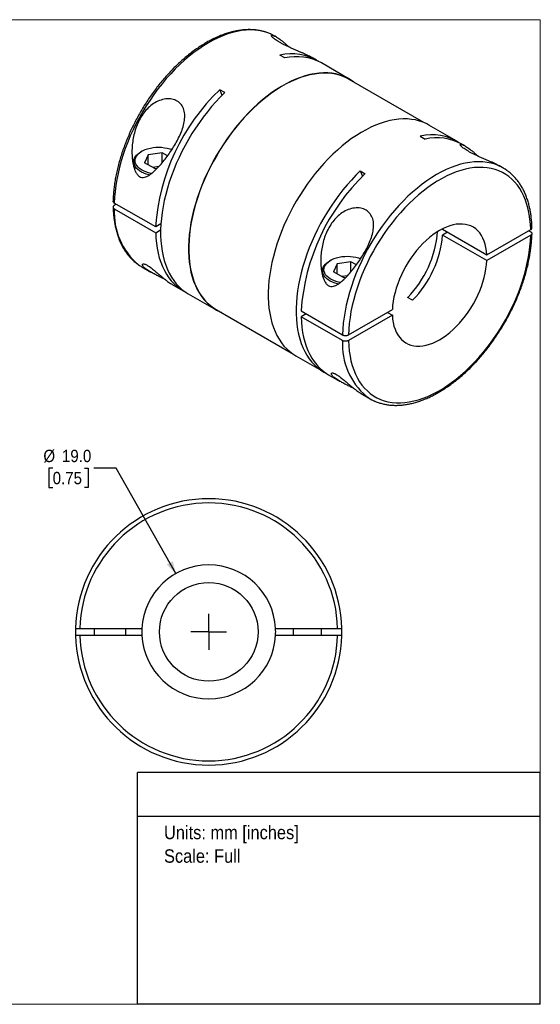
# Model space of a CAD drawing. Header units: millimetres. Extents: x 0 to 216, y 0 to 140.
# Tile 2 of 2: x 142 to 216, y 0 to 140. Entities that reach past the tile are written whole.
import ezdxf
from ezdxf.enums import TextEntityAlignment as Align

# ---------------------------------------------------------------- set-up
doc = ezdxf.new("R2010")
doc.units = ezdxf.units.MM
doc.header["$LTSCALE"] = 0.5
doc.linetypes.add('SLD-Solid', pattern=[0])
doc.layers.add('SLD-0', color=7, linetype='SLD-Solid', lineweight=25)
doc.layers.add('TEXT', color=140, linetype='SLD-Solid', lineweight=25)
doc.styles.add('SLDTEXTSTYLE0', font='GOTHIC.TTF', dxfattribs={"width": 0.913})
doc.dimstyles.new('SLDDIMSTYLE0', dxfattribs={"dimtxt": 1.75, "dimasz": 1.75, "dimexe": 0, "dimexo": 0.0625, "dimgap": 0.4375, "dimtad": 0, "dimtih": 1, "dimtoh": 1, "dimdec": 1, "dimrnd": 1e-09, "dimzin": 4, "dimdsep": 46, "dimtxsty": 'SLDTEXTSTYLE0', "dimsah": 1, "dimcen": 0, "dimadec": 0, "dimazin": 1, "dimtfac": 1, "dimtdec": 1, "dimtofl": 0, "dimtmove": 0, "dimatfit": 3, "dimfxl": 0, "dimfrac": 2, "dimtolj": 1, "dimtzin": 12, "dimarcsym": 0})

# ---------------------------------------------------------------- blocks, each defined once
blk = doc.blocks.new('SW_NOTE_0')
at = {"layer": 'TEXT', "color": 0, "insert": (0, 2.43), "char_height": 1.905, "attachment_point": 1, "style": 'SLDTEXTSTYLE0'}
blk.add_mtext('Units: mm [inches]', dxfattribs=at)
blk = doc.blocks.new('SW_NOTE_0_1')
at = {"layer": 'TEXT', "color": 0, "insert": (0, 2.43), "char_height": 1.905, "attachment_point": 1, "style": 'SLDTEXTSTYLE0'}
blk.add_mtext('Scale: Full', dxfattribs=at)
blk = doc.blocks.new('Block1')
at = {"layer": 'TEXT'}
for p, q in [((215.9, 32.88), (158.75, 32.88)), ((158.75, 0), (158.75, 32.88)), ((215.9, 0), (215.9, 32.88)), ((158.75, 26.7), (215.9, 26.7)), ((215.9, 0), (158.75, 0))]:
    blk.add_line(p, q, dxfattribs=at)
at = {"layer": 'TEXT', "color": 140}
for name, p in [('SW_NOTE_0', (162.49, 22.9)), ('SW_NOTE_0_1', (162.49, 19.56))]:
    blk.add_blockref(name, p, dxfattribs=at)
at = {"layer": 'TEXT', "color": 140, "style": 'SLDTEXTSTYLE0', "width": 0.913, "flags": 2}
for tag, height, p in [('AUTOATTR0', 2.12, (177.79, 28.35)), ('AUTOATTR1_0', 2.38, (166.91, 14.94)), ('AUTOATTR1_1', 2.38, (163.03, 11.86)), ('AUTOATTR1_2', 2.38, (168.89, 8.78))]:
    blk.add_attdef(tag, text='', height=height, dxfattribs=at).set_placement(p, align=Align.BOTTOM_LEFT)
blk = doc.blocks.new('Block2')
at = {"color": 7, "linetype": 'SLD-Solid', "lineweight": 18}
for p, q in [((0, 139.7), (215.9, 139.7)), ((0, 139.7), (0, 0)), ((215.9, 139.7), (215.9, 0)), ((0, 0), (215.9, 0))]:
    blk.add_line(p, q, dxfattribs=at)
blk = doc.blocks.new('_D_4')
at = {"layer": 'SLD-0'}
for p, q in [((146.69, 76.09), (146.16, 76.09)), ((146.16, 76.09), (146.16, 73.31)), ((151.22, 76.09), (151.75, 76.09)), ((151.75, 76.09), (151.75, 73.31)), ((155.71, 76.09), (152.54, 76.09)), ((164.17, 61.11), (155.71, 76.09)), ((146.16, 73.31), (146.69, 73.31)), ((151.75, 73.31), (151.22, 73.31))]:
    blk.add_line(p, q, dxfattribs=at)
blk.add_solid([(164.17, 61.11), (163.74, 62.88), (162.87, 62.39)], dxfattribs=at)
at = {"layer": 'SLD-0', "char_height": 1.75, "attachment_point": 1, "style": 'SLDTEXTSTYLE0'}
for s, insert in [('%%c', (145.37, 78.68)), ('19.0', (148.01, 78.68)), ('0.75', (146.69, 75.54))]:
    blk.add_mtext(s, dxfattribs=dict(at, insert=insert))
blk = doc.blocks.new('SW_CENTERMARKSYMBOL_1')
at = {"layer": 'SLD-0', "color": 0}
for q in [(0, 2.54), (-2.54, 0), (0, -2.54), (2.54, 0)]:
    blk.add_line((0, 0), q, dxfattribs=at)

msp = doc.modelspace()

# ---------------------------------------------------------------- linework, layer by layer
for p, q in [((178.43, 137.25), (178.25, 137.36)), ((179.63, 134.28), (178.92, 134.68)), ((184.12, 133.97), (183.65, 134.23)), ((188.78, 131.27), (184.82, 133.56)), ((199.38, 125.09), (188.76, 131.23)), ((171.12, 129.36), (170.41, 129.77)), ((170.41, 129.77), (170.72, 128.97)), ((204.06, 122.46), (200.1, 124.74)), ((198.86, 123.17), (199.57, 122.77)), ((205.23, 121.78), (204.76, 122.05)), ((159.36, 121.05), (159.22, 120.97)), ((160.26, 120.53), (159.74, 119.4)), ((162.21, 120.83), (160.26, 120.53)), ((160.26, 119.1), (160.26, 120.53)), ((162.99, 120.38), (162.21, 120.83)), ((162.21, 119.39), (162.21, 120.83)), ((158.19, 119.54), (158.19, 118.87)), ((161.17, 118.58), (159.74, 119.4)), ((161.74, 118.85), (160.91, 118.72)), ((210.63, 118.66), (210.45, 118.76)), ((161.17, 118.58), (161.54, 118.63)), ((190.35, 118.26), (191.06, 117.85)), ((161.31, 110.29), (155.44, 113.68)), ((155.72, 113.52), (155.44, 113.36)), ((155.44, 112.87), (161.31, 109.48)), ((162.05, 110.72), (161.31, 110.29)), ((161.31, 109.48), (162.01, 109.89)), ((202.02, 110.03), (202.02, 109.96)), ((202.02, 109.96), (208.32, 106.33)), ((202.73, 109.55), (202.02, 109.14)), ((208.32, 105.51), (202.02, 109.14)), ((208.32, 106.33), (214.54, 109.92)), ((214.54, 109.11), (208.32, 105.51)), ((214.26, 109.76), (214.54, 109.6)), ((186.16, 105.58), (186.01, 105.5)), ((187.06, 105.06), (186.54, 103.93)), ((189.01, 105.36), (187.06, 105.06)), ((187.06, 103.63), (187.06, 105.06)), ((189.79, 104.91), (189.01, 105.36)), ((189.01, 103.92), (189.01, 105.36)), ((159.35, 104.62), (160.62, 103.89)), ((184.99, 104.07), (184.99, 103.4)), ((187.97, 103.1), (186.54, 103.93)), ((188.54, 103.38), (187.71, 103.25)), ((163.66, 102.13), (165.22, 101.23)), ((187.97, 103.1), (188.33, 103.16)), ((165.92, 100.82), (169.88, 98.54)), ((197.78, 99.89), (197.07, 100.3)), ((169.91, 98.58), (180.54, 92.44)), ((181.95, 98.37), (187.82, 94.99)), ((182.66, 97.97), (181.95, 97.56)), ((188.67, 94.99), (194.9, 98.58)), ((194.19, 98.17), (194.9, 97.77)), ((187.82, 94.17), (181.95, 97.56)), ((194.9, 97.77), (188.67, 94.17)), ((181.2, 92), (185.16, 89.72)), ((185.86, 89.31), (187.42, 88.41)), ((190.46, 86.66), (191.73, 85.92)), ((151.39, 60.09), (151.34, 60.04)), ((186.34, 60.04), (186.3, 60.09)), ((151.34, 60.04), (151.34, 59.98)), ((151.37, 60.04), (151.34, 60.04)), ((186.32, 60.04), (186.34, 60.04)), ((186.34, 59.98), (186.34, 60.04)), ((150.55, 53.34), (159.36, 53.34)), ((152.59, 53.34), (152.59, 52.34)), ((157.09, 52.34), (157.09, 53.34)), ((178.33, 53.34), (187.14, 53.34)), ((180.84, 53.34), (180.84, 52.34)), ((184.84, 52.34), (184.84, 53.34)), ((159.36, 52.34), (150.55, 52.34)), ((187.14, 52.34), (178.33, 52.34)), ((157.09, 38.04), (157.09, 38.04))]:
    msp.add_line(p, q)
at = {"flags": 128}
for points in [[(177.69, 137.64), (177.62, 137.67), (177.09, 137.88), (176.54, 138.04), (175.97, 138.15), (175.38, 138.22), (174.77, 138.24), (174.15, 138.22), (173.51, 138.15), (172.86, 138.03), (172.2, 137.87), (171.53, 137.67), (170.85, 137.42), (170.17, 137.13), (169.49, 136.8), (168.8, 136.42), (168.11, 136), (167.42, 135.54), (166.74, 135.05), (166.06, 134.52), (165.4, 133.95), (164.73, 133.34), (164.09, 132.71), (163.45, 132.04), (162.82, 131.34), (162.22, 130.62), (161.63, 129.87), (161.06, 129.1), (160.51, 128.3), (159.98, 127.49), (159.47, 126.66), (158.99, 125.81), (158.54, 124.96), (158.11, 124.09), (157.71, 123.21), (157.34, 122.33), (157, 121.44), (156.7, 120.55), (156.42, 119.66), (156.18, 118.78), (155.97, 117.9), (155.79, 117.03), (155.65, 116.17), (155.54, 115.33), (155.47, 114.5), (155.44, 113.68)], [(178.25, 137.36), (178.12, 137.43), (177.69, 137.64)], [(189.44, 130.83), (189.42, 130.85), (188.96, 131.16), (188.48, 131.44), (187.97, 131.67), (187.44, 131.85), (186.88, 132), (186.31, 132.09), (185.72, 132.15), (185.11, 132.16), (184.49, 132.12), (183.85, 132.04), (183.2, 131.91), (182.54, 131.74), (181.88, 131.52), (181.2, 131.27), (180.53, 130.96), (179.85, 130.62), (179.16, 130.24), (178.48, 129.81), (177.8, 129.35), (177.12, 128.85), (176.45, 128.31), (175.79, 127.74), (175.14, 127.14), (174.5, 126.5), (173.87, 125.83), (173.25, 125.13), (172.65, 124.41), (172.07, 123.66), (171.51, 122.89), (170.96, 122.1), (170.44, 121.29), (169.94, 120.47), (169.47, 119.62), (169.02, 118.77), (168.6, 117.91), (168.21, 117.04), (167.85, 116.16), (167.51, 115.28), (167.21, 114.4), (166.94, 113.52), (166.7, 112.64), (166.49, 111.77), (166.32, 110.91), (166.18, 110.06), (166.08, 109.22), (166.01, 108.39), (165.97, 107.59), (165.97, 106.8), (166.01, 106.03), (166.08, 105.29), (166.18, 104.57), (166.32, 103.88), (166.49, 103.21), (166.7, 102.58), (166.94, 101.98), (167.21, 101.41), (167.51, 100.88), (167.85, 100.39), (168.21, 99.93), (168.6, 99.51), (169.02, 99.13), (169.47, 98.8), (169.94, 98.5), (170.44, 98.25), (170.6, 98.18)], [(188.76, 131.23), (188.45, 131.39), (187.94, 131.62), (187.41, 131.81), (186.86, 131.95), (186.29, 132.05), (185.7, 132.1), (185.09, 132.11), (184.47, 132.07), (183.84, 131.99), (183.19, 131.86), (182.54, 131.69), (181.87, 131.48), (181.2, 131.22), (180.52, 130.92), (179.84, 130.58), (179.16, 130.2), (178.48, 129.77), (177.8, 129.31), (177.13, 128.81), (176.46, 128.28), (175.8, 127.71), (175.15, 127.1), (174.51, 126.47), (173.88, 125.8), (173.27, 125.11), (172.67, 124.39), (172.09, 123.64), (171.53, 122.87), (170.98, 122.08), (170.47, 121.28), (169.97, 120.45), (169.5, 119.61), (169.05, 118.76), (168.63, 117.9), (168.24, 117.03), (167.88, 116.16), (167.54, 115.28), (167.24, 114.4), (166.97, 113.52), (166.73, 112.65), (166.53, 111.78), (166.35, 110.92), (166.22, 110.07), (166.11, 109.23), (166.04, 108.41), (166.01, 107.61), (166.01, 106.82), (166.04, 106.05), (166.11, 105.31), (166.22, 104.6), (166.35, 103.91), (166.53, 103.24), (166.73, 102.61), (166.97, 102.01), (167.24, 101.45), (167.54, 100.92), (167.88, 100.42), (168.24, 99.97), (168.63, 99.55), (169.05, 99.18), (169.5, 98.84), (169.91, 98.58)], [(171.12, 129.36), (170.48, 128.72), (169.85, 128.06), (169.24, 127.36), (168.64, 126.64), (168.07, 125.89), (167.51, 125.12), (166.97, 124.33), (166.45, 123.53), (165.95, 122.7), (165.48, 121.86), (165.04, 121.01), (164.62, 120.15), (164.23, 119.28), (163.87, 118.41), (163.54, 117.53), (163.24, 116.65), (162.97, 115.78), (162.73, 114.91), (162.53, 114.04), (162.36, 113.18), (162.22, 112.33), (162.12, 111.5), (162.05, 110.67), (162.01, 109.87), (162.01, 109.09), (162.05, 108.32), (162.12, 107.58), (162.22, 106.86), (162.36, 106.17), (162.53, 105.51), (162.73, 104.88), (162.97, 104.28), (163.24, 103.72), (163.54, 103.19), (163.87, 102.69), (164.23, 102.24), (164.62, 101.82), (165.04, 101.44), (165.48, 101.1), (165.92, 100.82)], [(200.1, 124.74), (199.79, 124.91), (199.28, 125.14), (198.75, 125.32), (198.2, 125.47), (197.62, 125.56), (197.03, 125.62), (196.42, 125.62), (195.8, 125.59), (195.16, 125.51), (194.52, 125.38), (193.86, 125.21), (193.19, 124.99), (192.52, 124.73), (191.84, 124.43), (191.16, 124.09), (190.48, 123.71), (189.79, 123.28), (189.11, 122.82), (188.44, 122.32), (187.77, 121.78), (187.11, 121.21), (186.45, 120.6), (185.81, 119.97), (185.18, 119.3), (184.56, 118.6), (183.96, 117.88), (183.38, 117.13), (182.82, 116.36), (182.28, 115.57), (181.76, 114.76), (181.26, 113.93), (180.78, 113.09), (180.34, 112.24), (179.92, 111.38), (179.52, 110.5), (179.16, 109.63), (178.83, 108.75), (178.52, 107.87), (178.25, 106.99), (178.01, 106.11), (177.81, 105.24), (177.63, 104.38), (177.5, 103.53), (177.39, 102.69), (177.32, 101.86), (177.29, 101.05), (177.29, 100.27), (177.32, 99.5), (177.39, 98.76), (177.5, 98.04), (177.63, 97.34), (177.81, 96.68), (178.01, 96.05), (178.25, 95.45), (178.52, 94.88), (178.83, 94.35), (179.16, 93.86), (179.52, 93.4), (179.92, 92.98), (180.34, 92.6), (180.78, 92.27), (181.2, 92)], [(160.73, 117.88), (160.64, 117.9), (160.27, 117.98), (159.91, 118.1), (159.58, 118.24), (159.29, 118.4), (159.03, 118.58), (158.81, 118.77), (158.63, 118.99), (158.5, 119.21), (158.42, 119.44), (158.39, 119.67), (158.41, 119.91), (158.48, 120.14), (158.6, 120.36), (158.76, 120.58), (158.97, 120.78), (159.22, 120.96), (159.51, 121.13), (159.83, 121.27), (160.17, 121.39), (160.55, 121.49), (160.94, 121.56), (161.34, 121.6), (161.74, 121.61), (162.15, 121.59), (162.55, 121.54), (162.93, 121.47), (163.3, 121.37), (163.6, 121.26)], [(160.42, 117.66), (160.33, 117.68), (159.96, 117.78), (159.61, 117.91), (159.29, 118.07), (159.01, 118.24), (158.76, 118.43), (158.55, 118.64), (158.39, 118.86), (158.28, 119.09), (158.21, 119.33), (158.19, 119.57), (158.22, 119.81), (158.3, 120.04), (158.43, 120.27), (158.6, 120.49), (158.82, 120.69), (159.07, 120.88), (159.22, 120.97)], [(210.07, 118.95), (210, 118.98), (209.47, 119.18), (208.92, 119.34), (208.35, 119.45), (207.76, 119.52), (207.16, 119.54), (206.53, 119.52), (205.9, 119.45), (205.25, 119.34), (204.58, 119.18), (203.92, 118.97), (203.24, 118.73), (202.56, 118.43), (201.87, 118.1), (201.18, 117.72), (200.5, 117.31), (199.81, 116.85), (199.13, 116.35), (198.45, 115.82), (197.78, 115.25), (197.12, 114.65), (196.47, 114.01), (195.83, 113.35), (195.21, 112.65), (194.6, 111.93), (194.01, 111.18), (193.44, 110.4), (192.89, 109.61), (192.36, 108.8), (191.86, 107.96), (191.38, 107.12), (190.92, 106.26), (190.5, 105.39), (190.1, 104.51), (189.73, 103.63), (189.39, 102.74), (189.08, 101.85), (188.81, 100.97), (188.56, 100.08), (188.35, 99.21), (188.18, 98.34), (188.04, 97.48), (187.93, 96.63), (187.86, 95.8), (187.82, 94.99)], [(214.54, 109.92), (214.51, 110.68), (214.43, 111.42), (214.33, 112.13), (214.19, 112.81), (214.01, 113.46), (213.8, 114.09), (213.56, 114.68), (213.28, 115.23), (212.97, 115.75), (212.64, 116.23), (212.27, 116.67), (211.87, 117.07), (211.44, 117.44), (210.99, 117.75), (210.51, 118.03), (210.01, 118.26), (209.48, 118.45), (208.93, 118.59), (208.36, 118.69), (207.78, 118.74), (207.17, 118.75), (206.56, 118.71), (205.92, 118.62), (205.28, 118.49), (204.63, 118.32), (203.96, 118.1), (203.29, 117.84), (202.62, 117.53), (201.95, 117.18), (201.27, 116.79), (200.59, 116.36), (199.92, 115.89), (199.25, 115.38), (198.59, 114.83), (197.93, 114.25), (197.29, 113.64), (196.66, 113), (196.04, 112.32), (195.44, 111.62), (194.85, 110.89), (194.28, 110.14), (193.73, 109.36), (193.21, 108.57), (192.71, 107.75), (192.23, 106.92), (191.77, 106.08), (191.35, 105.23), (190.95, 104.37), (190.58, 103.5), (190.24, 102.62), (189.93, 101.75), (189.66, 100.88), (189.41, 100.01), (189.2, 99.14), (189.03, 98.29), (188.89, 97.44), (188.78, 96.61), (188.71, 95.79), (188.67, 94.99)], [(190.35, 118.26), (189.71, 117.62), (189.09, 116.95), (188.47, 116.26), (187.88, 115.54), (187.3, 114.79), (186.74, 114.02), (186.2, 113.23), (185.68, 112.42), (185.19, 111.6), (184.72, 110.76), (184.27, 109.91), (183.86, 109.05), (183.47, 108.18), (183.1, 107.31), (182.77, 106.43), (182.47, 105.55), (182.2, 104.67), (181.97, 103.8), (181.76, 102.94), (181.59, 102.08), (181.45, 101.23), (181.35, 100.39), (181.28, 99.57), (181.25, 98.77), (181.25, 97.98), (181.28, 97.22), (181.35, 96.48), (181.45, 95.76), (181.59, 95.07), (181.76, 94.41), (181.97, 93.78), (182.2, 93.18), (182.47, 92.61), (182.77, 92.08), (183.1, 91.59), (183.47, 91.13), (183.86, 90.71), (184.27, 90.34), (184.72, 90), (185.19, 89.7), (185.52, 89.53)], [(190.35, 118.26), (190.64, 117.52), (190.66, 117.46)], [(208.32, 106.33), (208.27, 106.86), (208.19, 107.37), (208.08, 107.85), (207.94, 108.3), (207.76, 108.72), (207.55, 109.1), (207.3, 109.45), (207.03, 109.75), (206.73, 110.02), (206.4, 110.25), (206.05, 110.43), (205.68, 110.57), (205.28, 110.66), (204.86, 110.71), (204.43, 110.71), (203.98, 110.67), (203.52, 110.59), (203.05, 110.46), (202.57, 110.28), (202.09, 110.06), (201.61, 109.8), (201.12, 109.5), (200.64, 109.16), (200.16, 108.79), (199.69, 108.38), (199.23, 107.93), (198.78, 107.45), (198.35, 106.95), (197.94, 106.42), (197.54, 105.87), (197.16, 105.3), (196.81, 104.71), (196.48, 104.11), (196.18, 103.49), (195.91, 102.87), (195.67, 102.24), (195.46, 101.62), (195.28, 100.99), (195.13, 100.37), (195.02, 99.76), (194.94, 99.17), (194.9, 98.58)], [(161.31, 109.48), (161.34, 108.71), (161.41, 107.97), (161.52, 107.26), (161.65, 106.57), (161.82, 105.91), (162.03, 105.28), (162.27, 104.68), (162.54, 104.12), (162.84, 103.59), (163.17, 103.09), (163.53, 102.64), (163.92, 102.22), (164.34, 101.84), (164.78, 101.51), (165.25, 101.21), (165.58, 101.04)], [(188.67, 94.17), (188.71, 93.41), (188.78, 92.67), (188.89, 91.96), (189.03, 91.28), (189.2, 90.63), (189.41, 90.01), (189.66, 89.42), (189.93, 88.86), (190.24, 88.34), (190.58, 87.86), (190.95, 87.42), (191.35, 87.02), (191.77, 86.66), (192.23, 86.34), (192.71, 86.06), (193.21, 85.83), (193.73, 85.64), (194.28, 85.5), (194.85, 85.4), (195.44, 85.35), (196.04, 85.34), (196.66, 85.38), (197.29, 85.47), (197.93, 85.6), (198.59, 85.77), (199.25, 85.99), (199.92, 86.26), (200.59, 86.56), (201.27, 86.91), (201.95, 87.3), (202.62, 87.73), (203.29, 88.21), (203.96, 88.71), (204.63, 89.26), (205.28, 89.84), (205.92, 90.45), (206.56, 91.1), (207.17, 91.77), (207.78, 92.47), (208.36, 93.2), (208.93, 93.96), (209.48, 94.73), (210.01, 95.53), (210.51, 96.34), (210.99, 97.17), (211.44, 98.01), (211.87, 98.86), (212.27, 99.73), (212.64, 100.6), (212.97, 101.47), (213.28, 102.34), (213.56, 103.21), (213.8, 104.08), (214.01, 104.95), (214.19, 105.81), (214.33, 106.65), (214.43, 107.48), (214.51, 108.3), (214.54, 109.11)], [(158.82, 104.96), (158.99, 104.84), (159.35, 104.62)], [(187.22, 102.19), (187.13, 102.21), (186.76, 102.31), (186.41, 102.44), (186.09, 102.6), (185.81, 102.77), (185.56, 102.96), (185.35, 103.17), (185.19, 103.39), (185.08, 103.62), (185.01, 103.86), (184.99, 104.1), (185.02, 104.34), (185.1, 104.57), (185.23, 104.8), (185.4, 105.02), (185.62, 105.22), (185.87, 105.41), (186.01, 105.5)], [(187.53, 102.41), (187.44, 102.42), (187.06, 102.51), (186.71, 102.63), (186.38, 102.77), (186.09, 102.93), (185.83, 103.11), (185.61, 103.3), (185.43, 103.52), (185.3, 103.74), (185.22, 103.97), (185.19, 104.2), (185.21, 104.44), (185.28, 104.67), (185.4, 104.89), (185.56, 105.11), (185.77, 105.31), (186.02, 105.49), (186.3, 105.66), (186.63, 105.8), (186.97, 105.92), (187.35, 106.02), (187.73, 106.09), (188.14, 106.12), (188.54, 106.14), (188.95, 106.12), (189.34, 106.07), (189.73, 106), (190.1, 105.9), (190.4, 105.78)], [(194.9, 97.77), (194.94, 97.23), (195.02, 96.72), (195.13, 96.24), (195.28, 95.79), (195.46, 95.37), (195.67, 94.99), (195.91, 94.65), (196.18, 94.34), (196.48, 94.07), (196.81, 93.85), (197.16, 93.66), (197.54, 93.52), (197.94, 93.43), (198.35, 93.38), (198.78, 93.38), (199.23, 93.42), (199.69, 93.51), (200.16, 93.64), (200.64, 93.81), (201.12, 94.03), (201.61, 94.29), (202.09, 94.59), (202.57, 94.93), (203.05, 95.31), (203.52, 95.72), (203.98, 96.16), (204.43, 96.64), (204.86, 97.14), (205.28, 97.67), (205.68, 98.22), (206.05, 98.79), (206.4, 99.38), (206.73, 99.99), (207.03, 100.6), (207.3, 101.22), (207.55, 101.85), (207.76, 102.47), (207.94, 103.1), (208.08, 103.72), (208.19, 104.33), (208.27, 104.93), (208.32, 105.51)], [(181.95, 97.56), (181.99, 96.8), (182.06, 96.06), (182.16, 95.34), (182.3, 94.65), (182.47, 93.99), (182.68, 93.36), (182.91, 92.76), (183.18, 92.2), (183.48, 91.67), (183.82, 91.18), (184.18, 90.72), (184.57, 90.3), (184.98, 89.92), (185.43, 89.59), (185.86, 89.31)]]:
    msp.add_lwpolyline(points, dxfattribs=at)
msp.add_circle((168.84, 52.84), 7)
for centre, radius, start, end in [((180.57, 127.53), 7.34, 57.9366, 102.9333), ((181.28, 127.04), 7.42, 61.4407, 102.8162), ((191.03, 108.26), 29.8, 133.803, 176.0941), ((200.51, 116.02), 7.34, 57.9351, 102.9347), ((201.22, 115.53), 7.42, 61.4421, 102.8148), ((207.48, 113.19), 6.31, 54.2904, 65.7067), ((211.68, 96.35), 29.8, 133.803, 176.0941), ((165.08, 112.31), 9.65, 176.7129, 229.6036), ((186.36, 110.8), 15.01, 315.5616, 355.5218), ((186.99, 110.43), 15.09, 315.6599, 355.0941), ((197.46, 93.62), 9.65, 176.7129, 229.6036), ((194.89, 91.39), 6.31, 234.2904, 245.7067), ((168.84, 52.84), 18.9, 1.5159, 178.4841), ((168.84, 52.84), 18.3, 1.5657, 178.4343), ((168.84, 52.84), 9.5, 3.017, 176.983), ((168.84, 52.84), 18.9, 178.4841, 181.5159), ((168.84, 52.84), 9.5, 176.983, 183.017), ((168.84, 52.84), 9.5, 356.983, 3.017), ((168.84, 52.84), 18.9, 358.4841, 1.5159), ((168.84, 52.84), 18.9, 181.5159, 358.4841), ((168.84, 52.84), 18.3, 181.5657, 358.4343), ((168.84, 52.84), 9.5, 183.017, 356.983)]:
    msp.add_arc(centre, radius, start, end)
for points, knots in [([(177.65, 137.66), (177.63, 137.67), (177.46, 137.75), (177.1, 137.89), (176.57, 138.05), (176.03, 138.17), (175.47, 138.25), (174.89, 138.29), (174.3, 138.29), (173.69, 138.25), (173.08, 138.17), (172.45, 138.05), (171.82, 137.89), (171.17, 137.69), (170.53, 137.45), (169.88, 137.17), (169.22, 136.85), (168.57, 136.5), (167.92, 136.1), (167.27, 135.68), (166.62, 135.22), (165.98, 134.72), (165.35, 134.2), (164.72, 133.64), (164.1, 133.06), (163.5, 132.45), (162.91, 131.81), (162.33, 131.14), (161.76, 130.46), (161.22, 129.75), (160.69, 129.02), (160.18, 128.27), (159.69, 127.51), (159.21, 126.73), (158.77, 125.94), (158.34, 125.13), (157.94, 124.32), (157.56, 123.5), (157.21, 122.67), (156.89, 121.84), (156.59, 121.01), (156.32, 120.18), (156.08, 119.35), (155.87, 118.52), (155.69, 117.7), (155.54, 116.88), (155.42, 116.08), (155.34, 115.28), (155.28, 114.57), (155.27, 114.12), (155.26, 113.93)], [0, 0, 0, 0, 0.002096, 0.022878, 0.043685, 0.064541, 0.085462, 0.10646, 0.127539, 0.1487, 0.169935, 0.191235, 0.212591, 0.23399, 0.25542, 0.276874, 0.298341, 0.319816, 0.341292, 0.362765, 0.384234, 0.405696, 0.42715, 0.448596, 0.470035, 0.491466, 0.51289, 0.534307, 0.555719, 0.577126, 0.598529, 0.619929, 0.641327, 0.662723, 0.68412, 0.705516, 0.726914, 0.748314, 0.769718, 0.791125, 0.812537, 0.833955, 0.85538, 0.876813, 0.898254, 0.919704, 0.941163, 0.962632, 0.984111, 1, 1, 1, 1]), ([(183.65, 134.23), (183.64, 134.24), (183.53, 134.31), (183.31, 134.42), (182.99, 134.59), (182.64, 134.76), (182.25, 134.93), (181.85, 135.11), (181.42, 135.29), (180.98, 135.49), (180.53, 135.68), (180.09, 135.88), (179.66, 136.09), (179.25, 136.29), (178.88, 136.5), (178.55, 136.7), (178.27, 136.88), (178.05, 137.05), (177.89, 137.2), (177.78, 137.32), (177.74, 137.41), (177.74, 137.47), (177.79, 137.49), (177.88, 137.49), (178.01, 137.45), (178.16, 137.39), (178.34, 137.3), (178.55, 137.18), (178.79, 137.02), (179.08, 136.81), (179.42, 136.55), (179.8, 136.23), (180.08, 135.98), (180.24, 135.83), (180.25, 135.81)], [0, 0, 0, 0, 0.00518, 0.036018, 0.066044, 0.098285, 0.129444, 0.160457, 0.191776, 0.22358, 0.254688, 0.286211, 0.317297, 0.348834, 0.380221, 0.411665, 0.443246, 0.474573, 0.506315, 0.537522, 0.569408, 0.600505, 0.632478, 0.663322, 0.695137, 0.725114, 0.7559, 0.787667, 0.820572, 0.861001, 0.902712, 0.945902, 0.995306, 1, 1, 1, 1]), ([(164.34, 122.5), (164.03, 121.93), (163.52, 121.11), (162.79, 120.1), (162.22, 119.38), (161.64, 118.72), (161.14, 118.23), (160.73, 117.88), (160.41, 117.64), (160.08, 117.45), (159.72, 117.32), (159.36, 117.29), (159, 117.42), (158.69, 117.71), (158.45, 118.11), (158.27, 118.56), (158.14, 119.02), (158.05, 119.51), (157.96, 120.14), (157.92, 120.96), (157.99, 122.25), (158.28, 123.86), (158.9, 125.39), (159.6, 126.48), (160.25, 127.21), (160.99, 127.82), (161.84, 128.26), (162.74, 128.49), (163.62, 128.47), (164.4, 128.18), (164.99, 127.65), (165.35, 126.93), (165.47, 126.09), (165.39, 125.19), (165.07, 123.97), (164.65, 123.07), (164.34, 122.5)], [0, 0, 0, 0, 0.0620891, 0.0930224, 0.1244454, 0.1564711, 0.1866329, 0.2028992, 0.2178755, 0.2345801, 0.2492089, 0.2657869, 0.2806855, 0.2954541, 0.3121107, 0.3267945, 0.3435005, 0.3585266, 0.3747871, 0.4051698, 0.4372782, 0.4992493, 0.561649, 0.5938991, 0.6241971, 0.655476, 0.686758, 0.7180683, 0.7493285, 0.7805828, 0.8119054, 0.8432775, 0.8746825, 0.906121, 0.9375606, 1, 1, 1, 1]), ([(210.45, 118.76), (210.44, 118.77), (210.33, 118.83), (210.11, 118.95), (209.79, 119.12), (209.44, 119.29), (209.05, 119.46), (208.65, 119.64), (208.22, 119.82), (207.78, 120.01), (207.33, 120.21), (206.89, 120.41), (206.46, 120.62), (206.05, 120.82), (205.68, 121.03), (205.35, 121.22), (205.07, 121.41), (204.85, 121.58), (204.69, 121.72), (204.58, 121.85), (204.54, 121.94), (204.54, 122), (204.59, 122.02), (204.68, 122.02), (204.81, 121.98), (204.96, 121.92), (205.14, 121.83), (205.35, 121.71), (205.59, 121.55), (205.88, 121.34), (206.22, 121.08), (206.6, 120.76), (206.87, 120.51), (207.04, 120.35), (207.05, 120.34)], [0, 0, 0, 0, 0.0051804, 0.0360182, 0.0660442, 0.0982854, 0.129444, 0.1604569, 0.1917755, 0.2235805, 0.2546881, 0.2862112, 0.3172965, 0.3488338, 0.3802211, 0.411665, 0.4432455, 0.474573, 0.5063145, 0.5375222, 0.5694083, 0.6005049, 0.6324778, 0.6633219, 0.695137, 0.7251139, 0.7558999, 0.7876671, 0.8205724, 0.861001, 0.9027122, 0.9459023, 0.9953061, 1, 1, 1, 1]), ([(214.72, 110.17), (214.72, 110.21), (214.71, 110.49), (214.68, 111.01), (214.61, 111.73), (214.51, 112.42), (214.38, 113.09), (214.21, 113.74), (214.01, 114.35), (213.79, 114.94), (213.53, 115.5), (213.24, 116.03), (212.92, 116.53), (212.58, 116.99), (212.21, 117.42), (211.81, 117.8), (211.47, 118.1), (211.26, 118.25), (211.19, 118.29)], [0, 0, 0, 0, 0.009878, 0.079128, 0.148397, 0.217656, 0.286885, 0.356058, 0.425144, 0.494109, 0.562912, 0.631514, 0.69988, 0.767982, 0.835809, 0.903365, 0.970679, 1, 1, 1, 1]), ([(155.44, 113.68), (155.39, 113.72), (155.3, 113.79), (155.25, 113.89), (155.26, 113.93), (155.26, 113.93)], [0, 0, 0, 0, 0.489167, 0.978018, 1, 1, 1, 1]), ([(155.44, 113.36), (155.42, 113.35), (155.39, 113.32), (155.34, 113.29), (155.3, 113.24), (155.27, 113.18), (155.26, 113.11), (155.27, 113.04), (155.3, 112.98), (155.36, 112.92), (155.41, 112.88), (155.44, 112.87)], [0, 0, 0, 0, 0.082175, 0.164844, 0.24941, 0.373887, 0.500076, 0.623346, 0.750748, 0.8753, 1, 1, 1, 1]), ([(155.26, 113.11), (155.26, 113.07), (155.27, 112.79), (155.3, 112.26), (155.37, 111.55), (155.47, 110.86), (155.6, 110.19), (155.77, 109.54), (155.97, 108.92), (156.19, 108.33), (156.45, 107.77), (156.74, 107.25), (157.06, 106.75), (157.4, 106.29), (157.77, 105.86), (158.17, 105.47), (158.51, 105.18), (158.72, 105.03), (158.79, 104.99)], [0, 0, 0, 0, 0.0099088, 0.0791565, 0.1484234, 0.2176801, 0.2869067, 0.3560777, 0.4251622, 0.4941245, 0.5629254, 0.6315255, 0.6998892, 0.7679896, 0.835814, 0.9033685, 0.9706801, 1, 1, 1, 1]), ([(191.14, 107.03), (190.83, 106.46), (190.32, 105.64), (189.59, 104.63), (189.02, 103.91), (188.44, 103.25), (187.94, 102.76), (187.53, 102.41), (187.2, 102.17), (186.88, 101.98), (186.52, 101.85), (186.16, 101.82), (185.8, 101.95), (185.49, 102.24), (185.25, 102.64), (185.07, 103.09), (184.94, 103.55), (184.85, 104.04), (184.76, 104.67), (184.72, 105.49), (184.79, 106.78), (185.08, 108.39), (185.7, 109.92), (186.4, 111.01), (187.04, 111.74), (187.79, 112.35), (188.64, 112.79), (189.54, 113.02), (190.42, 113), (191.2, 112.71), (191.79, 112.18), (192.15, 111.46), (192.27, 110.62), (192.19, 109.72), (191.87, 108.5), (191.45, 107.6), (191.14, 107.03)], [0, 0, 0, 0, 0.0620891, 0.0930224, 0.1244454, 0.1564711, 0.1866329, 0.2028992, 0.2178755, 0.2345801, 0.2492089, 0.2657869, 0.2806855, 0.2954541, 0.3121107, 0.3267945, 0.3435005, 0.3585266, 0.3747871, 0.4051698, 0.4372782, 0.4992493, 0.561649, 0.5938991, 0.6241971, 0.655476, 0.686758, 0.7180683, 0.7493285, 0.7805828, 0.8119054, 0.8432775, 0.8746825, 0.906121, 0.9375606, 1, 1, 1, 1]), ([(192.33, 85.62), (192.35, 85.61), (192.52, 85.52), (192.88, 85.39), (193.41, 85.23), (193.95, 85.11), (194.51, 85.02), (195.09, 84.98), (195.68, 84.98), (196.29, 85.02), (196.9, 85.1), (197.53, 85.22), (198.16, 85.39), (198.81, 85.59), (199.45, 85.83), (200.1, 86.11), (200.76, 86.43), (201.41, 86.78), (202.06, 87.17), (202.71, 87.6), (203.36, 88.06), (204, 88.55), (204.64, 89.08), (205.26, 89.63), (205.88, 90.22), (206.48, 90.83), (207.07, 91.47), (207.65, 92.13), (208.22, 92.82), (208.76, 93.53), (209.29, 94.26), (209.8, 95.01), (210.3, 95.77), (210.77, 96.55), (211.21, 97.34), (211.64, 98.14), (212.04, 98.96), (212.42, 99.78), (212.77, 100.6), (213.09, 101.44), (213.39, 102.27), (213.66, 103.1), (213.9, 103.93), (214.11, 104.76), (214.29, 105.58), (214.44, 106.4), (214.56, 107.2), (214.64, 108), (214.7, 108.71), (214.71, 109.16), (214.72, 109.34)], [0, 0, 0, 0, 0.002096, 0.022878, 0.043686, 0.064542, 0.085463, 0.106461, 0.127541, 0.148701, 0.169936, 0.191237, 0.212593, 0.233992, 0.255423, 0.276876, 0.298344, 0.319819, 0.341295, 0.362769, 0.384237, 0.4057, 0.427154, 0.448601, 0.470039, 0.491471, 0.512895, 0.534313, 0.555725, 0.577132, 0.598535, 0.619935, 0.641333, 0.66273, 0.684126, 0.705523, 0.726921, 0.748321, 0.769725, 0.791132, 0.812545, 0.833963, 0.855389, 0.876821, 0.898263, 0.919713, 0.941172, 0.962642, 0.98412, 1, 1, 1, 1]), ([(214.54, 109.92), (214.57, 109.94), (214.63, 109.98), (214.69, 110.05), (214.72, 110.12), (214.72, 110.16), (214.72, 110.17)], [0, 0, 0, 0, 0.296202, 0.578129, 0.845772, 1, 1, 1, 1]), ([(214.54, 109.6), (214.56, 109.58), (214.59, 109.56), (214.64, 109.52), (214.68, 109.48), (214.7, 109.43), (214.72, 109.38), (214.72, 109.32), (214.7, 109.27), (214.67, 109.21), (214.62, 109.15), (214.57, 109.12), (214.54, 109.11)], [0, 0, 0, 0, 0.0790687, 0.1627897, 0.251163, 0.3441885, 0.4418658, 0.5441941, 0.6511728, 0.7628008, 0.879077, 1, 1, 1, 1]), ([(162.71, 102.8), (162.67, 102.82), (162.56, 102.88), (162.35, 102.99), (162.1, 103.11), (161.85, 103.24), (161.61, 103.36), (161.35, 103.49), (161.09, 103.63), (160.82, 103.77), (160.53, 103.93), (160.24, 104.11), (159.97, 104.3), (159.75, 104.47), (159.59, 104.64), (159.48, 104.78), (159.44, 104.9), (159.44, 104.98), (159.48, 105.03), (159.54, 105.05), (159.64, 105.05), (159.76, 105.02), (159.91, 104.97), (160.04, 104.9), (160.1, 104.86)], [0, 0, 0, 0, 0.014211, 0.048695, 0.082347, 0.116974, 0.150573, 0.18522, 0.228885, 0.273986, 0.321046, 0.38734, 0.456267, 0.523681, 0.591856, 0.660918, 0.727614, 0.77349, 0.819168, 0.86359, 0.899006, 0.931746, 0.965847, 1, 1, 1, 1]), ([(160.1, 104.86), (160.17, 104.82), (160.27, 104.76), (160.42, 104.66), (160.57, 104.55), (160.76, 104.41), (161, 104.21), (161.26, 104), (161.54, 103.77), (161.84, 103.51), (162.17, 103.23), (162.52, 102.95), (162.85, 102.69), (163.15, 102.46), (163.42, 102.28), (163.59, 102.17), (163.66, 102.13), (163.66, 102.13)], [0, 0, 0, 0, 0.048424, 0.073332, 0.099096, 0.146619, 0.198041, 0.26237, 0.328558, 0.395086, 0.491718, 0.591817, 0.690604, 0.788335, 0.888598, 0.985062, 1, 1, 1, 1]), ([(187.82, 94.99), (187.84, 94.98), (187.88, 94.96), (187.94, 94.93), (188.02, 94.91), (188.1, 94.89), (188.19, 94.89), (188.29, 94.89), (188.39, 94.89), (188.49, 94.91), (188.59, 94.94), (188.64, 94.97), (188.67, 94.99)], [0, 0, 0, 0, 0.079069, 0.16279, 0.251163, 0.344189, 0.441866, 0.544194, 0.651173, 0.762801, 0.879077, 1, 1, 1, 1]), ([(188.67, 94.17), (188.65, 94.16), (188.62, 94.14), (188.55, 94.12), (188.49, 94.1), (188.42, 94.08), (188.36, 94.07), (188.29, 94.07), (188.22, 94.07), (188.16, 94.07), (188.1, 94.08), (188.05, 94.09), (187.99, 94.1), (187.94, 94.12), (187.9, 94.13), (187.86, 94.15), (187.84, 94.16), (187.82, 94.17)], [0, 0, 0, 0, 0.081151, 0.160234, 0.237247, 0.312191, 0.385066, 0.455872, 0.524608, 0.591274, 0.655871, 0.718399, 0.778857, 0.837246, 0.893566, 0.947818, 1, 1, 1, 1]), ([(189.51, 87.33), (189.47, 87.35), (189.36, 87.41), (189.15, 87.52), (188.9, 87.64), (188.65, 87.77), (188.41, 87.89), (188.15, 88.02), (187.88, 88.16), (187.61, 88.3), (187.33, 88.46), (187.04, 88.64), (186.77, 88.83), (186.55, 89), (186.39, 89.17), (186.28, 89.31), (186.24, 89.43), (186.24, 89.51), (186.28, 89.56), (186.34, 89.58), (186.44, 89.58), (186.56, 89.55), (186.71, 89.49), (186.83, 89.42), (186.9, 89.39)], [0, 0, 0, 0, 0.014211, 0.048695, 0.082347, 0.116974, 0.150573, 0.18522, 0.228885, 0.273986, 0.321046, 0.38734, 0.456267, 0.523681, 0.591856, 0.660918, 0.727614, 0.77349, 0.819168, 0.86359, 0.899006, 0.931746, 0.965847, 1, 1, 1, 1]), ([(186.9, 89.39), (186.97, 89.35), (187.07, 89.29), (187.22, 89.19), (187.37, 89.08), (187.56, 88.94), (187.8, 88.74), (188.06, 88.53), (188.33, 88.3), (188.64, 88.04), (188.97, 87.76), (189.32, 87.47), (189.65, 87.22), (189.95, 86.99), (190.22, 86.81), (190.39, 86.7), (190.45, 86.66), (190.46, 86.66)], [0, 0, 0, 0, 0.048424, 0.073332, 0.099096, 0.146619, 0.198041, 0.26237, 0.328558, 0.395086, 0.491718, 0.591817, 0.690604, 0.788335, 0.888598, 0.985062, 1, 1, 1, 1]), ([(149.95, 53.34), (149.95, 53.34), (149.95, 53.34), (149.97, 53.34), (150, 53.34), (150.03, 53.34), (150.09, 53.34), (150.16, 53.34), (150.24, 53.34), (150.33, 53.34), (150.44, 53.34), (150.51, 53.34), (150.55, 53.34)], [0, 0, 0, 0, 0.079069, 0.16279, 0.251163, 0.344189, 0.441866, 0.544194, 0.651173, 0.762801, 0.879077, 1, 1, 1, 1]), ([(187.14, 53.34), (187.16, 53.34), (187.21, 53.34), (187.29, 53.34), (187.36, 53.34), (187.42, 53.34), (187.48, 53.34), (187.53, 53.34), (187.58, 53.34), (187.62, 53.34), (187.65, 53.34), (187.68, 53.34), (187.7, 53.34), (187.72, 53.34), (187.73, 53.34), (187.74, 53.34), (187.74, 53.34), (187.74, 53.34)], [0, 0, 0, 0, 0.081151, 0.160234, 0.237247, 0.312191, 0.385066, 0.455872, 0.524608, 0.591274, 0.655871, 0.718399, 0.778857, 0.837246, 0.893566, 0.947818, 1, 1, 1, 1]), ([(150.55, 52.34), (150.53, 52.34), (150.47, 52.34), (150.4, 52.34), (150.33, 52.34), (150.27, 52.34), (150.21, 52.34), (150.16, 52.34), (150.11, 52.34), (150.07, 52.34), (150.04, 52.34), (150.01, 52.34), (149.99, 52.34), (149.97, 52.34), (149.96, 52.34), (149.95, 52.34), (149.95, 52.34), (149.95, 52.34)], [0, 0, 0, 0, 0.081151, 0.160234, 0.237247, 0.312191, 0.385066, 0.455872, 0.524608, 0.591274, 0.655871, 0.718399, 0.778857, 0.837246, 0.893566, 0.947818, 1, 1, 1, 1]), ([(187.74, 52.34), (187.74, 52.34), (187.73, 52.34), (187.72, 52.34), (187.69, 52.34), (187.65, 52.34), (187.6, 52.34), (187.53, 52.34), (187.45, 52.34), (187.36, 52.34), (187.25, 52.34), (187.18, 52.34), (187.14, 52.34)], [0, 0, 0, 0, 0.0790687, 0.1627897, 0.251163, 0.3441885, 0.4418658, 0.5441941, 0.6511728, 0.7628008, 0.879077, 1, 1, 1, 1])]:
    msp.add_open_spline(points, degree=3, knots=knots)

# ---------------------------------------------------------------- block references
at = {"color": 7, "linetype": 'Continuous'}
for name in ['Block2', 'Block1']:
    msp.add_blockref(name, (0, 0), dxfattribs=at)
at = {"layer": 'SLD-0'}
msp.add_blockref('SW_CENTERMARKSYMBOL_1', (168.84, 52.84), dxfattribs=at)

# ---------------------------------------------------------------- dimensions: what is measured, and where the dimension line sits
dim = msp.add_diameter_dim_2p(p1=(173.52, 44.57), p2=(164.17, 61.11), dimstyle='SLDDIMSTYLE0', dxfattribs=at)
dim.commit()
dim.dimension.update_dxf_attribs({"geometry": '_D_4', "text_midpoint": (148.95, 76.09), "dimtype": 163})

doc.saveas('drawing.dxf')
